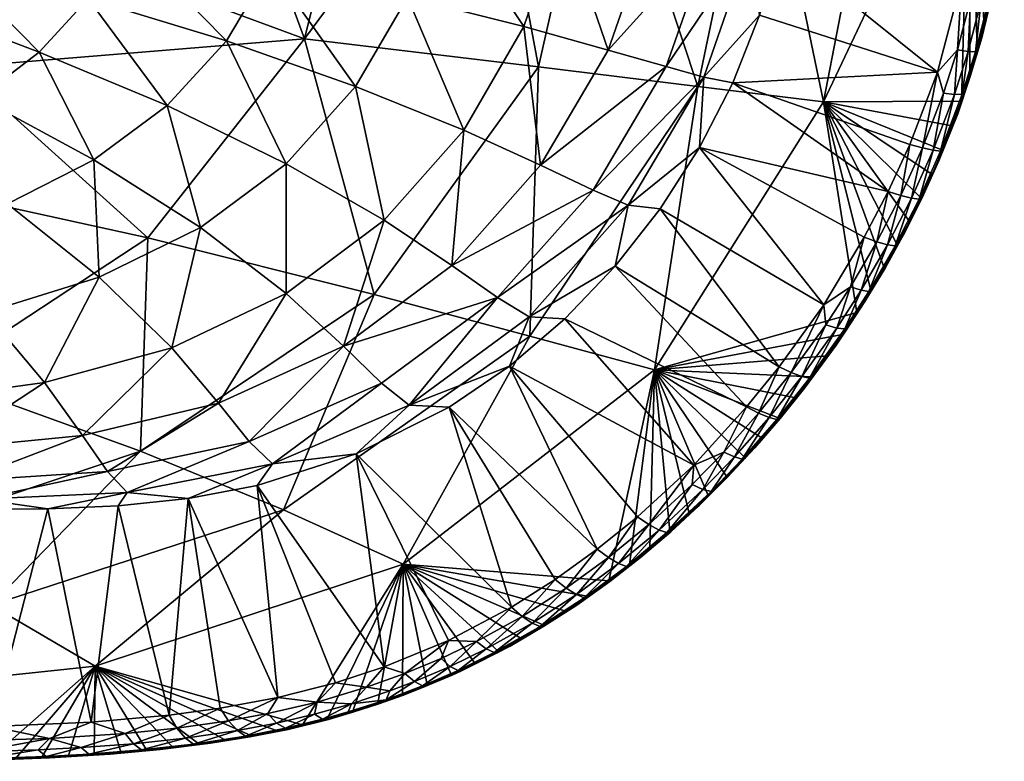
# Model space of a CAD drawing. Header units: inches. Extents: x 0 to 20, y -6.9 to 6.9.
# Tile 6 of 8: x 12.9 to 19.9, y -6.9 to -1.6. Entities that reach past the tile are written whole.
import ezdxf

# ---------------------------------------------------------------- set-up
doc = ezdxf.new("R2010")
doc.units = ezdxf.units.IN
doc.layers.get('0').update_dxf_attribs({"true_color": 0xc2ced6})

msp = doc.modelspace()

# ---------------------------------------------------------------- meshes
mesh = msp.add_polyface()
corners = [(13.0172, 1.0378, 0.1485), (12.4934, -1.9545, 0.1485), (12.4934, 1.9545, 0.1485), (13.839, 3.1698, 2.1521), (11.7537, 2.7106, 0.1485), (12.3303, 4.1589, 2.1608), (14.951, 1.7543, 2.1463), (13.2108, 0, 0.1485), (14.3081, 0, 1.1245), (13.492, 3.4487, 6.2348), (14.0081, 3.9497, 7.1309), (13.1046, 4.1964, 7.1577), (12.6846, 3.6988, 6.243), (12.8416, 2.9258, 5.6304), (12.142, 2.4452, 5.2676), (12.1558, 3.1655, 5.6287), (14.2116, 3.0963, 6.2189), (14.8223, 3.5646, 7.0848), (13.4539, 2.614, 5.6337), (12.6392, 2.1732, 5.2787), (13.9755, 2.2285, 5.638), (14.8226, 2.6419, 6.1982), (13.0667, 1.8478, 5.2924), (12.1443, 1.4974, 5.0704), (12.4108, 1.1834, 5.0848), (14.3964, 1.7689, 5.6425), (13.4135, 1.4665, 5.3067), (12.6082, 0.8286, 5.0975), (13.6702, 1.0293, 5.3196), (14.7091, 1.2388, 5.6466), (13.8275, 0.5495, 5.3288), (12.7281, 0.4424, 5.1065), (14.0953, 0, 5.3839), (14.6369, 0, 5.5365), (12.5618, 0, 5.0751), (13.344, 0, 5.2156), (12.0231, 0, 4.9912), (13.7853, 4.685, 3.9512), (15.4479, 3.5718, 3.9473), (14.9032, 0.6583, 5.6496)]
mesh.append_faces([[corners[k] for k in face] for face in [(0, 1, 2), (2, 6, 0)]], dxfattribs={"vtx0": -1, "vtx1": -1})
mesh.append_faces([[corners[k] for k in face] for face in [(3, 4, 5), (6, 2, 3), (6, 8, 0), (9, 10, 11), (11, 12, 9), (13, 9, 12), (14, 13, 15), (16, 17, 10), (10, 9, 16), (18, 16, 9), (19, 18, 13), (20, 21, 16), (22, 20, 18), (22, 19, 23), (23, 24, 22), (21, 20, 25), (26, 25, 20), (26, 22, 24), (24, 27, 26), (28, 29, 25), (27, 28, 26), (29, 28, 30), (31, 30, 28), (28, 27, 31), (30, 32, 33), (31, 34, 35), (32, 30, 35), (31, 36, 34), (3, 37, 38), (13, 12, 15), (18, 9, 13), (19, 13, 14), (20, 16, 18), (22, 18, 19), (26, 20, 22), (28, 25, 26), (30, 33, 39), (31, 35, 30), (36, 31, 27)]], dxfattribs={"vtx0": -1, "vtx1": -1, "vtx2": -1})
mesh.append_faces([[corners[k] for k in face] for face in [(2, 4, 3), (7, 0, 8)]], dxfattribs={"vtx1": -1, "vtx2": -1})
mesh = msp.add_polyface()
corners = [(13.0172, 1.0378, 0.1485), (13.0172, -1.0378, 0.1485), (12.4934, -1.9545, 0.1485), (11.7537, -2.7106, 0.1485), (12.4934, 1.9545, 0.1485), (13.2108, 0, 0.1485), (13.839, -3.1698, 2.1521), (15.4479, -3.5718, 3.9473), (13.7853, -4.685, 3.9512), (14.951, -1.7543, 2.1463), (14.3081, 0, 1.1245), (13.492, -3.4487, 6.2348), (12.6846, -3.6988, 6.243), (13.1046, -4.1964, 7.1577), (14.0081, -3.9497, 7.1309), (12.8416, -2.9258, 5.6304), (12.1558, -3.1655, 5.6287), (14.2116, -3.0963, 6.2189), (14.8223, -3.5646, 7.0848), (13.4539, -2.614, 5.6337), (12.6392, -2.1732, 5.2787), (12.142, -2.4452, 5.2676), (13.9755, -2.2285, 5.638), (13.0667, -1.8478, 5.2924), (13.4135, -1.4665, 5.3067), (12.4108, -1.1834, 5.0848), (12.1443, -1.4974, 5.0704), (13.6702, -1.0293, 5.3196), (14.3964, -1.7689, 5.6425), (12.6082, -0.8286, 5.0975), (13.8275, -0.5495, 5.3288), (14.7091, -1.2388, 5.6466), (12.7281, -0.4424, 5.1065), (13.344, 0, 5.2156), (14.0953, 0, 5.3839), (14.8226, -2.6419, 6.1982), (14.6369, 0, 5.5365), (12.5618, 0, 5.0751), (12.0231, 0, 4.9912), (12.3303, -4.1589, 2.1608)]
mesh.append_faces([[corners[k] for k in face] for face in [(3, 4, 2), (2, 6, 3), (5, 10, 1)]], dxfattribs={"vtx0": -1, "vtx1": -1})
mesh.append_faces([[corners[k] for k in face] for face in [(6, 7, 8), (9, 6, 2), (9, 1, 10), (11, 12, 13), (13, 14, 11), (15, 16, 12), (17, 11, 14), (14, 18, 17), (19, 15, 11), (20, 21, 15), (22, 19, 17), (23, 20, 19), (24, 23, 22), (23, 25, 26), (26, 20, 23), (27, 24, 28), (24, 29, 25), (25, 23, 24), (30, 27, 31), (32, 29, 27), (27, 30, 32), (32, 30, 33), (34, 33, 30), (15, 12, 11), (21, 16, 15), (19, 11, 17), (20, 15, 19), (22, 17, 35), (23, 19, 22), (24, 22, 28), (27, 28, 31), (29, 24, 27), (30, 36, 34), (32, 33, 37), (32, 37, 38), (3, 6, 39), (29, 32, 38)]], dxfattribs={"vtx0": -1, "vtx1": -1, "vtx2": -1})
mesh.append_faces([[corners[k] for k in face] for face in [(0, 1, 2)]], dxfattribs={"vtx0": -1, "vtx2": -1})
mesh.append_faces([[corners[k] for k in face] for face in [(2, 1, 9)]], dxfattribs={"vtx1": -1, "vtx2": -1})
mesh.append_faces([[corners[k] for k in face] for face in [(0, 5, 1)]], dxfattribs={"vtx2": -1})
mesh = msp.add_polyface()
corners = [(16.5527, -3.8668, 5.5118), (15.4479, -3.5718, 3.9473), (16.6161, -1.9525, 3.9446), (14.951, -1.7543, 2.1463), (13.839, -3.1698, 2.1521), (16.2512, 0, 3.0266), (17.056, 0, 3.9437), (15.3876, 0, 2.1441), (14.3081, 0, 1.1245), (16.3237, -3.5931, 9.1016), (15.9996, -3.3656, 8.0292), (15.2298, -3.9388, 8.1167), (15.5185, -3.0436, 7.0269), (14.8223, -3.5646, 7.0848), (14.8226, -2.6419, 6.1982), (14.2116, -3.0963, 6.2189), (17.2535, -2.9372, 10.0292), (17.0036, -2.8289, 9.0071), (16.5487, -3.7295, 10.0978), (16.6305, -2.6529, 7.9383), (16.0838, -2.4039, 6.9654), (15.3154, -2.0921, 6.176), (14.3964, -1.7689, 5.6425), (13.9755, -2.2285, 5.638), (16.5105, -1.667, 6.9092), (17.1101, -1.8331, 7.8555), (15.684, -1.4579, 6.1558), (14.7091, -1.2388, 5.6466), (16.7816, -0.8733, 6.8687), (15.9161, -0.7691, 6.1414), (14.9032, -0.6583, 5.6496), (13.8275, -0.5495, 5.3288), (16.802, -3.7437, 11.0236), (16.4082, -4.0801, 11.0236), (17.1596, -3.3692, 11.0236), (16.5122, 0, 6.4986), (14.6369, 0, 5.5365), (15.2236, 0, 5.7461), (15.1375, 0, 5.7117), (16.9901, 0, 6.9713), (15.9277, 0, 6.0899)]
mesh.append_faces([[corners[k] for k in face] for face in [(32, 18, 33)]], dxfattribs={"vtx0": -1, "vtx1": -1})
mesh.append_faces([[corners[k] for k in face] for face in [(0, 1, 2), (3, 2, 1), (1, 4, 3), (5, 6, 2), (7, 5, 3), (8, 7, 3), (2, 3, 5), (9, 10, 11), (12, 13, 11), (11, 10, 12), (14, 15, 13), (13, 12, 14), (16, 17, 9), (9, 18, 16), (17, 19, 10), (10, 9, 17), (20, 12, 10), (10, 19, 20), (21, 14, 12), (12, 20, 21), (22, 23, 14), (14, 21, 22), (24, 20, 19), (19, 25, 24), (26, 21, 20), (20, 24, 26), (27, 22, 21), (21, 26, 27), (28, 24, 25), (29, 26, 24), (24, 28, 29), (30, 27, 26), (26, 29, 30), (27, 30, 31), (29, 28, 35), (31, 30, 36), (30, 29, 37), (37, 38, 30), (38, 36, 30), (35, 28, 39), (29, 35, 40), (29, 40, 37)]], dxfattribs={"vtx0": -1, "vtx1": -1, "vtx2": -1})
mesh.append_faces([[corners[k] for k in face] for face in [(18, 32, 34)]], dxfattribs={"vtx0": -1, "vtx2": -1})
mesh = msp.add_polyface()
corners = [(18.6416, -2.2007, 7.1867), (19.6826, 0, 8.8809), (19.6207, -2.1977, 10.6693), (18.1826, 0, 5.5118), (19.0675, 0, 7.1861), (17.7475, -2.0915, 5.5118), (16.6161, -1.9525, 3.9446), (17.056, 0, 3.9437), (19.6857, -1.472, 11.005), (19.5925, -1.8312, 11.005), (19.6691, -1.8428, 10.9513), (19.4948, -2.1403, 11.0049), (19.5728, -2.1489, 10.9516), (19.625, -1.3321, 11.0236), (19.4513, -1.9901, 11.0236), (18.1868, -1.5849, 11.0236), (17.9956, -2.0659, 11.0236), (18.3285, -1.087, 11.0236), (19.7123, -0.779, 11.0236), (18.4205, -0.5469, 11.0236), (19.7427, -0.3673, 11.0236), (19.7566, -0.0022, 11.0236), (18.451, 0, 11.0236), (19.6801, -2.0209, 10.6693), (19.623, -2.1983, 10.7243), (17.5216, -1.951, 8.9222), (17.1101, -1.8331, 7.8555), (16.6305, -2.6529, 7.9383), (18.1269, -1.0549, 9.9257), (17.8491, -1.015, 8.8606), (17.7898, -2.0262, 9.9688), (17.4148, -0.9557, 7.7952), (16.7816, -0.8733, 6.8687), (18.3541, 0, 10.445), (18.2434, 0, 9.881), (18.1161, 0, 9.3424), (17.7053, 0, 8.1339), (17.9693, 0, 8.8348), (17.3788, 0, 7.508), (16.9901, 0, 6.9713), (19.6273, -2.1467, 10.8741), (19.6384, -2.1541, 10.831), (19.5948, -2.2865, 10.7848), (19.6846, -2.0219, 10.7796)]
mesh.append_faces([[corners[k] for k in face] for face in [(23, 24, 2), (15, 30, 16), (22, 33, 19)]], dxfattribs={"vtx0": -1, "vtx1": -1})
mesh.append_faces([[corners[k] for k in face] for face in [(0, 1, 2), (3, 4, 0), (0, 5, 3), (5, 6, 7), (7, 3, 5), (1, 0, 4), (8, 9, 10), (9, 11, 12), (9, 8, 13), (11, 9, 14), (25, 26, 27), (28, 29, 25), (25, 30, 28), (29, 31, 26), (26, 25, 29), (26, 31, 32), (28, 30, 15), (28, 17, 33), (28, 33, 34), (28, 34, 35), (35, 29, 28), (36, 31, 29), (29, 37, 36), (35, 37, 29), (31, 36, 38), (32, 31, 38), (38, 39, 32), (9, 12, 10), (40, 10, 12)]], dxfattribs={"vtx0": -1, "vtx1": -1, "vtx2": -1})
mesh.append_faces([[corners[k] for k in face] for face in [(14, 15, 16), (17, 13, 18), (18, 19, 17), (19, 18, 20), (9, 13, 14), (41, 42, 43)]], dxfattribs={"vtx0": -1, "vtx2": -1})
mesh.append_faces([[corners[k] for k in face] for face in [(14, 13, 17), (17, 15, 14), (20, 21, 22), (22, 19, 20), (15, 17, 28), (17, 19, 33)]], dxfattribs={"vtx1": -1, "vtx2": -1})
mesh = msp.add_polyface()
corners = [(19.6826, 0, 8.8809), (19.7833, -1.6624, 10.6693), (19.7343, -1.8424, 10.6693), (19.8273, -1.4797, 10.6699), (19.8749, -1.1893, 10.8719), (19.9241, -0.8444, 10.8745), (19.8718, -0.851, 10.9517), (19.7979, -0.8289, 11.005), (19.742, -1.199, 11.0051), (19.8202, -1.1994, 10.9517), (19.8142, -1.4848, 10.8731), (19.6857, -1.472, 11.005), (19.7623, -1.4812, 10.9514), (19.6691, -1.8428, 10.9513), (19.7212, -1.8472, 10.8728), (19.6273, -2.1467, 10.8741), (19.6846, -2.0219, 10.7796), (19.7663, -1.7465, 10.781), (19.7351, -1.8463, 10.8264), (19.885, -1.2012, 10.8286), (19.9261, -0.932, 10.8273), (19.8286, -1.4912, 10.8155), (19.6384, -2.1541, 10.831), (19.7123, -0.779, 11.0236), (19.625, -1.3321, 11.0236), (19.9253, -0.9611, 10.7749), (19.8696, -1.2962, 10.7672), (19.8983, -1.1164, 10.6727), (19.7365, -1.8428, 10.7246), (19.623, -2.1983, 10.7243), (19.6801, -2.0209, 10.6693), (19.8651, -1.2984, 10.6693), (19.6207, -2.1977, 10.6693), (19.9251, -0.9302, 10.6693)]
mesh.append_faces([[corners[k] for k in face] for face in [(27, 26, 31), (3, 28, 1)]], dxfattribs={"vtx0": -1, "vtx1": -1})
mesh.append_faces([[corners[k] for k in face] for face in [(4, 5, 6), (7, 8, 9), (10, 4, 9), (9, 8, 11), (11, 12, 9), (12, 13, 14), (14, 10, 12), (13, 12, 11), (15, 14, 13), (19, 20, 5), (5, 4, 19), (18, 21, 10), (4, 10, 21), (21, 19, 4), (22, 18, 14), (28, 3, 17), (16, 29, 28), (28, 29, 30), (18, 10, 14), (25, 20, 19), (4, 6, 9), (10, 9, 12), (16, 18, 22), (22, 14, 15), (24, 11, 8)]], dxfattribs={"vtx0": -1, "vtx1": -1, "vtx2": -1})
mesh.append_faces([[corners[k] for k in face] for face in [(0, 1, 2), (28, 17, 16), (28, 30, 2), (28, 2, 1), (0, 2, 30), (3, 21, 17), (0, 30, 32), (19, 21, 26), (19, 26, 25)]], dxfattribs={"vtx0": -1, "vtx2": -1})
mesh.append_faces([[corners[k] for k in face] for face in [(3, 1, 0), (16, 17, 18), (17, 21, 18), (23, 24, 8), (25, 26, 27), (26, 21, 3), (3, 31, 26), (27, 33, 25)]], dxfattribs={"vtx1": -1, "vtx2": -1})
mesh = msp.add_polyface()
corners = [(17.7475, -2.0915, 5.5118), (18.6416, -2.2007, 7.1867), (17.4397, -4.1084, 7.1884), (16.6161, -1.9525, 3.9446), (16.5527, -3.8668, 5.5118), (19.3347, -2.8866, 10.6693), (19.2518, -3.0537, 10.6693), (19.5563, -2.3729, 10.6693), (19.4871, -2.5461, 10.6693), (19.4132, -2.7174, 10.6693), (19.6207, -2.1977, 10.6693), (19.4204, -2.5463, 10.951), (19.4731, -2.5527, 10.8721), (19.5728, -2.1489, 10.9516), (19.3438, -2.5298, 11.0049), (19.4948, -2.1403, 11.0049), (19.2671, -2.8864, 10.9508), (19.3202, -2.894, 10.8718), (19.1907, -2.8675, 11.0049), (19.5948, -2.2865, 10.7848), (19.6384, -2.1541, 10.831), (19.4618, -2.621, 10.7785), (19.3397, -2.8882, 10.7781), (19.6273, -2.1467, 10.8741), (19.4513, -1.9901, 11.0236), (19.2536, -2.5051, 11.0236), (17.9956, -2.0659, 11.0236), (19.101, -2.8394, 11.0236), (17.7586, -2.5261, 11.0236), (19.4895, -2.5468, 10.724), (19.3372, -2.8874, 10.7237), (19.6846, -2.0219, 10.7796), (19.623, -2.1983, 10.7243), (17.7898, -2.0262, 9.9688), (17.5216, -1.951, 8.9222), (17.0036, -2.8289, 9.0071), (17.2535, -2.9372, 10.0292), (16.6305, -2.6529, 7.9383), (17.4792, -2.9617, 11.0236)]
mesh.append_faces([[corners[k] for k in face] for face in [(9, 1, 8), (7, 1, 10), (21, 17, 22), (25, 26, 27), (8, 29, 9)]], dxfattribs={"vtx0": -1, "vtx1": -1})
mesh.append_faces([[corners[k] for k in face] for face in [(0, 1, 2), (3, 0, 4), (11, 12, 13), (14, 11, 15), (16, 17, 11), (18, 16, 14), (12, 19, 20), (20, 23, 12), (21, 12, 17), (14, 15, 24), (18, 14, 25), (32, 29, 7), (19, 29, 32), (29, 21, 30), (29, 30, 9), (33, 34, 35), (35, 36, 33), (37, 35, 34), (28, 33, 36), (12, 23, 13), (11, 13, 15), (17, 12, 11), (16, 11, 14)]], dxfattribs={"vtx0": -1, "vtx1": -1, "vtx2": -1})
mesh.append_faces([[corners[k] for k in face] for face in [(1, 9, 5), (26, 25, 24), (27, 26, 28), (29, 8, 7), (32, 7, 10), (36, 38, 28), (33, 28, 26), (14, 24, 25), (18, 25, 27)]], dxfattribs={"vtx0": -1, "vtx2": -1})
mesh.append_faces([[corners[k] for k in face] for face in [(5, 6, 1), (7, 8, 1), (21, 19, 12), (19, 21, 29), (21, 22, 30), (31, 19, 32)]], dxfattribs={"vtx1": -1, "vtx2": -1})
mesh = msp.add_polyface()
corners = [(17.4397, -4.1084, 7.1884), (16.5527, -3.8668, 5.5118), (17.7475, -2.0915, 5.5118), (18.7755, -3.855, 10.6694), (18.6686, -4.0079, 10.6694), (18.558, -4.1582, 10.6694), (18.4439, -4.3058, 10.6694), (18.3263, -4.4506, 10.6694), (18.8786, -3.6996, 10.6694), (18.6416, -2.2007, 7.1867), (18.8325, -3.5165, 11.0048), (18.6577, -3.7876, 11.0047), (18.7349, -3.8106, 10.9506), (18.487, -4.1553, 10.9501), (18.541, -4.1677, 10.8701), (18.4118, -4.1267, 11.0047), (18.7305, -3.9328, 10.7816), (18.8019, -3.8242, 10.8269), (18.5067, -4.2367, 10.7756), (18.3085, -4.4604, 10.8698), (18.7923, -3.8158, 10.8718), (18.6439, -3.6444, 11.0236), (18.1795, -4.4155, 11.0047), (18.3255, -4.0851, 11.0236), (17.7182, -4.7842, 11.0236), (16.802, -3.7437, 11.0236), (16.4082, -4.0801, 11.0236), (17.4792, -2.9617, 11.0236), (17.1596, -3.3692, 11.0236), (18.9308, -3.1651, 11.0236), (17.7586, -2.5261, 11.0236), (18.0943, -4.3707, 11.0236), (19.101, -2.8394, 11.0236), (18.5609, -4.1595, 10.7224), (18.7782, -3.8562, 10.7227), (18.3318, -4.4539, 10.7707), (17.2535, -2.9372, 10.0292), (16.5487, -3.7295, 10.0978), (18.2542, -4.4466, 10.9499)]
mesh.append_faces([[corners[k] for k in face] for face in [(3, 34, 4)]], dxfattribs={"vtx0": -1, "vtx1": -1})
mesh.append_faces([[corners[k] for k in face] for face in [(0, 1, 2), (8, 0, 9), (10, 11, 12), (13, 14, 12), (15, 13, 11), (14, 16, 17), (18, 14, 19), (14, 17, 20), (15, 11, 21), (22, 15, 23), (11, 10, 21), (16, 33, 34), (4, 34, 33), (28, 36, 37), (14, 20, 12), (13, 12, 11), (19, 14, 13), (38, 13, 15)]], dxfattribs={"vtx0": -1, "vtx1": -1, "vtx2": -1})
mesh.append_faces([[corners[k] for k in face] for face in [(0, 5, 6), (0, 8, 3), (24, 25, 26), (25, 24, 31), (31, 28, 25), (30, 29, 32), (33, 18, 35), (33, 5, 4), (34, 3, 8), (10, 29, 21), (15, 21, 23), (22, 23, 31)]], dxfattribs={"vtx0": -1, "vtx2": -1})
mesh.append_faces([[corners[k] for k in face] for face in [(3, 4, 0), (6, 7, 0), (4, 5, 0), (18, 16, 14), (27, 28, 23), (23, 21, 27), (21, 29, 30), (30, 27, 21), (16, 18, 33), (28, 27, 36), (6, 5, 33), (31, 23, 28)]], dxfattribs={"vtx1": -1, "vtx2": -1})
mesh = msp.add_polyface()
corners = [(19.1647, -3.2186, 10.6694), (18.6416, -2.2007, 7.1867), (19.2518, -3.0537, 10.6693), (19.0733, -3.3813, 10.6694), (18.9779, -3.5417, 10.6694), (18.8786, -3.6996, 10.6694), (19.0961, -3.218, 10.9507), (19.1495, -3.2267, 10.8714), (19.2671, -2.8864, 10.9508), (19.0199, -3.1967, 11.0049), (19.1907, -2.8675, 11.0049), (18.9086, -3.5403, 10.9505), (18.9622, -3.5502, 10.871), (18.8325, -3.5165, 11.0048), (18.7923, -3.8158, 10.8718), (19.2146, -3.1381, 10.7775), (19.3397, -2.8882, 10.7781), (19.3202, -2.894, 10.8718), (19.0786, -3.3833, 10.7771), (18.9777, -3.5491, 10.824), (18.9354, -3.622, 10.7745), (18.8019, -3.8242, 10.8269), (18.7305, -3.9328, 10.7816), (19.101, -2.8394, 11.0236), (18.9308, -3.1651, 11.0236), (18.7782, -3.8562, 10.7227), (18.9806, -3.5427, 10.7231), (19.3372, -2.8874, 10.7237), (19.1673, -3.2196, 10.7234), (19.3347, -2.8866, 10.6693), (19.4132, -2.7174, 10.6693), (18.7349, -3.8106, 10.9506)]
mesh.append_faces([[corners[k] for k in face] for face in [(0, 1, 2), (20, 21, 22), (2, 28, 0), (3, 26, 4)]], dxfattribs={"vtx0": -1, "vtx1": -1})
mesh.append_faces([[corners[k] for k in face] for face in [(6, 7, 8), (9, 6, 10), (11, 12, 6), (13, 11, 9), (14, 12, 11), (21, 19, 12), (7, 19, 18), (19, 7, 12), (7, 15, 17), (9, 10, 23), (13, 9, 24), (20, 25, 26), (26, 25, 5), (27, 28, 2), (15, 28, 27), (26, 3, 28), (28, 18, 26), (7, 17, 8), (6, 8, 10), (12, 7, 6), (11, 6, 9), (21, 12, 14), (19, 21, 20), (13, 31, 11), (14, 11, 31)]], dxfattribs={"vtx0": -1, "vtx1": -1, "vtx2": -1})
mesh.append_faces([[corners[k] for k in face] for face in [(1, 0, 3), (1, 4, 5), (19, 20, 18), (26, 5, 4), (27, 2, 29), (27, 29, 30), (9, 23, 24), (1, 3, 4)]], dxfattribs={"vtx0": -1, "vtx2": -1})
mesh.append_faces([[corners[k] for k in face] for face in [(15, 16, 17), (18, 15, 7), (20, 22, 25), (18, 20, 26), (16, 15, 27), (15, 18, 28), (3, 0, 28)]], dxfattribs={"vtx1": -1, "vtx2": -1})
mesh = msp.add_polyface()
corners = [(14.8016, -5.1017, 5.5118), (15.6522, -5.4895, 7.1909), (13.4639, -6.2146, 7.194), (12.7232, -5.7814, 5.5118), (13.7853, -4.685, 3.9512), (12.3303, -4.1589, 2.1608), (11.8496, -5.3358, 3.9562), (15.4479, -3.5718, 3.9473), (12.7278, -6.6443, 11.0236), (12.6267, -5.0992, 11.0236), (12.1816, -5.0986, 11.0236), (13.1276, -5.0954, 11.0236), (13.6268, -5.0737, 11.0236), (13.4356, -6.6132, 11.0236), (14.1241, -5.0214, 11.0236), (13.9891, -6.5628, 11.0236), (14.3532, -6.5132, 11.0236), (14.7628, -6.4379, 11.0236), (14.6155, -4.9288, 11.0236), (15.171, -6.3318, 11.0236), (15.518, -6.2182, 11.0236), (15.3202, -4.7048, 11.0236), (11.6038, -5.0278, 10.3059), (12.6469, -5.0262, 10.3068), (12.5304, -4.8954, 9.3696), (13.5512, -4.8297, 9.3387), (13.6902, -4.9789, 10.2787), (13.3744, -4.5739, 8.2404), (12.3802, -4.6709, 8.2571), (13.1046, -4.1964, 7.1577), (12.1586, -4.3266, 7.1588), (12.6846, -3.6988, 6.243), (14.5589, -4.6167, 9.277), (14.7245, -4.7765, 10.2296), (14.3415, -4.3432, 8.1904), (14.0081, -3.9497, 7.1309), (15.4995, -4.2022, 9.1948), (15.2298, -3.9388, 8.1167), (14.8223, -3.5646, 7.0848), (13.839, -3.1698, 2.1521)]
mesh.append_faces([[corners[k] for k in face] for face in [(0, 1, 2), (2, 3, 0), (4, 0, 3), (5, 4, 6), (0, 4, 7), (22, 23, 24), (25, 24, 23), (23, 26, 25), (27, 28, 24), (24, 25, 27), (29, 30, 28), (28, 27, 29), (30, 29, 31), (32, 25, 26), (26, 33, 32), (34, 27, 25), (25, 32, 34), (35, 29, 27), (27, 34, 35), (36, 32, 33), (37, 34, 32), (32, 36, 37), (38, 35, 34), (34, 37, 38), (26, 23, 11), (33, 26, 14), (4, 3, 6), (39, 4, 5)]], dxfattribs={"vtx0": -1, "vtx1": -1, "vtx2": -1})
mesh.append_faces([[corners[k] for k in face] for face in [(8, 9, 10), (14, 16, 17), (17, 18, 14), (18, 19, 20), (20, 21, 18), (26, 11, 12), (23, 9, 11), (33, 18, 21), (33, 14, 18), (26, 12, 14), (23, 10, 9)]], dxfattribs={"vtx0": -1, "vtx2": -1})
mesh.append_faces([[corners[k] for k in face] for face in [(11, 9, 8), (12, 11, 13), (14, 12, 15), (17, 19, 18)]], dxfattribs={"vtx1": -1, "vtx2": -1})
mesh = msp.add_polyface()
corners = [(16.5527, -3.8668, 5.5118), (17.4397, -4.1084, 7.1884), (15.6522, -5.4895, 7.1909), (14.8016, -5.1017, 5.5118), (15.4479, -3.5718, 3.9473), (16.4925, -6.0182, 10.6694), (16.3291, -6.1084, 10.6694), (16.163, -6.1932, 10.6694), (15.9947, -6.2735, 10.6738), (17.1153, -5.6081, 10.6694), (16.9643, -5.7176, 10.6694), (16.8101, -5.8226, 10.6694), (16.6528, -5.9229, 10.6694), (16.5702, -5.9088, 10.9507), (16.6268, -5.933, 10.8695), (16.8841, -5.7059, 10.9504), (16.4992, -5.8605, 11.0056), (16.8123, -5.6609, 11.0053), (16.1734, -6.0391, 11.0062), (16.2437, -6.091, 10.9514), (16.4131, -6.0721, 10.7814), (16.654, -5.9305, 10.7699), (16.8881, -5.7799, 10.7728), (16.9402, -5.728, 10.8693), (16.7347, -5.5983, 11.0236), (16.4237, -5.7939, 11.0236), (15.9763, -6.0308, 11.0236), (15.3202, -4.7048, 11.0236), (15.518, -6.2182, 11.0236), (15.9809, -4.3728, 11.0236), (17.0328, -5.3836, 11.0236), (16.4082, -4.0801, 11.0236), (16.9674, -5.7198, 10.7211), (14.7245, -4.7765, 10.2296), (15.6952, -4.3575, 10.1669), (15.4995, -4.2022, 9.1948), (16.3237, -3.5931, 9.1016), (16.5487, -3.7295, 10.0978), (15.2298, -3.9388, 8.1167), (16.3009, -6.1178, 10.87)]
mesh.append_faces([[corners[k] for k in face] for face in [(26, 27, 28), (24, 29, 25)]], dxfattribs={"vtx0": -1, "vtx1": -1})
mesh.append_faces([[corners[k] for k in face] for face in [(0, 1, 2), (2, 3, 0), (4, 0, 3), (9, 2, 1), (13, 14, 15), (16, 13, 17), (18, 19, 16), (22, 23, 14), (16, 17, 24), (18, 16, 25), (32, 21, 11), (33, 34, 35), (36, 35, 34), (34, 37, 36), (38, 35, 36), (33, 27, 34), (31, 37, 34), (14, 23, 15), (13, 15, 17), (39, 14, 13), (19, 13, 16)]], dxfattribs={"vtx0": -1, "vtx1": -1, "vtx2": -1})
mesh.append_faces([[corners[k] for k in face] for face in [(2, 7, 8), (2, 12, 5), (27, 26, 25), (25, 29, 27), (30, 31, 29), (29, 24, 30), (32, 22, 21), (34, 27, 29), (34, 29, 31), (17, 30, 24), (16, 24, 25), (18, 25, 26), (21, 12, 11), (21, 5, 12)]], dxfattribs={"vtx0": -1, "vtx2": -1})
mesh.append_faces([[corners[k] for k in face] for face in [(5, 6, 2), (6, 7, 2), (9, 10, 2), (10, 11, 2), (11, 12, 2), (20, 21, 14), (21, 22, 14)]], dxfattribs={"vtx1": -1, "vtx2": -1})
mesh = msp.add_polyface()
corners = [(17.8215, -4.9997, 10.6694), (17.6868, -5.1288, 10.6694), (17.4397, -4.1084, 7.1884), (17.4076, -5.3763, 10.6694), (17.2631, -5.4942, 10.6694), (17.5489, -5.2544, 10.6694), (17.1153, -5.6081, 10.6694), (17.4725, -5.2462, 10.95), (17.5278, -5.2648, 10.8693), (17.7829, -4.9586, 10.9502), (17.3992, -5.2071, 11.005), (17.7083, -4.9237, 11.0048), (17.1849, -5.4844, 10.9502), (17.2406, -5.5046, 10.8693), (17.1124, -5.4424, 11.0052), (16.8841, -5.7059, 10.9504), (16.9402, -5.728, 10.8693), (16.8123, -5.6609, 11.0053), (17.555, -5.2582, 10.7734), (17.7578, -5.0723, 10.7794), (17.34, -5.4421, 10.7726), (16.8881, -5.7799, 10.7728), (17.1215, -5.6123, 10.7729), (17.7182, -4.7842, 11.0236), (17.0328, -5.3836, 11.0236), (17.3181, -5.1519, 11.0236), (16.4082, -4.0801, 11.0236), (17.2662, -5.4962, 10.7212), (17.5519, -5.2563, 10.7214), (16.9674, -5.7198, 10.7211), (16.9643, -5.7176, 10.6694), (16.8101, -5.8226, 10.6694)]
mesh.append_faces([[corners[k] for k in face] for face in [(3, 27, 4), (30, 29, 31)]], dxfattribs={"vtx0": -1, "vtx1": -1})
mesh.append_faces([[corners[k] for k in face] for face in [(7, 8, 9), (10, 7, 11), (12, 13, 7), (14, 12, 10), (15, 16, 12), (17, 15, 14), (22, 13, 16), (13, 20, 8), (10, 11, 23), (17, 14, 24), (14, 10, 25), (22, 29, 27), (29, 6, 27), (27, 3, 28), (28, 20, 27), (7, 9, 11), (13, 8, 7), (12, 7, 10), (16, 13, 12), (15, 12, 14)]], dxfattribs={"vtx0": -1, "vtx1": -1, "vtx2": -1})
mesh.append_faces([[corners[k] for k in face] for face in [(2, 1, 5), (2, 4, 6), (13, 22, 20), (26, 25, 23), (29, 30, 6), (28, 5, 1), (10, 23, 25), (14, 25, 24), (2, 5, 3)]], dxfattribs={"vtx0": -1, "vtx2": -1})
mesh.append_faces([[corners[k] for k in face] for face in [(0, 1, 2), (3, 4, 2), (18, 19, 8), (20, 18, 8), (21, 22, 16), (20, 22, 27), (18, 20, 28), (19, 18, 28), (22, 21, 29), (6, 4, 27), (3, 5, 28), (24, 25, 26)]], dxfattribs={"vtx1": -1, "vtx2": -1})
mesh = msp.add_polyface()
corners = [(17.9527, -4.8672, 10.6694), (17.8215, -4.9997, 10.6694), (17.4397, -4.1084, 7.1884), (18.3263, -4.4506, 10.6694), (18.2052, -4.5925, 10.6694), (18.0807, -4.7314, 10.6694), (18.2542, -4.4466, 10.9499), (18.3085, -4.4604, 10.8698), (18.487, -4.1553, 10.9501), (18.1795, -4.4155, 11.0047), (18.4118, -4.1267, 11.0047), (18.0073, -4.7262, 10.9499), (18.0619, -4.7415, 10.8696), (17.933, -4.6925, 11.0048), (17.7829, -4.9586, 10.9502), (17.8415, -4.9713, 10.8705), (17.7083, -4.9237, 11.0048), (18.154, -4.6614, 10.7793), (18.3318, -4.4539, 10.7707), (17.9588, -4.8705, 10.774), (17.8515, -4.9783, 10.8256), (17.7578, -5.0723, 10.7794), (18.0789, -4.741, 10.822), (18.5067, -4.2367, 10.7756), (17.5278, -5.2648, 10.8693), (18.0943, -4.3707, 11.0236), (17.7182, -4.7842, 11.0236), (17.8245, -5.0014, 10.7216), (18.0837, -4.733, 10.7218), (17.5519, -5.2563, 10.7214), (17.6868, -5.1288, 10.6694), (18.4439, -4.3058, 10.6694), (18.5609, -4.1595, 10.7224)]
mesh.append_faces([[corners[k] for k in face] for face in [(5, 2, 4), (19, 20, 21), (17, 22, 19), (17, 28, 18), (31, 18, 3)]], dxfattribs={"vtx0": -1, "vtx1": -1})
mesh.append_faces([[corners[k] for k in face] for face in [(6, 7, 8), (9, 6, 10), (11, 12, 6), (13, 11, 9), (14, 15, 11), (16, 14, 13), (24, 21, 20), (22, 17, 7), (20, 22, 12), (22, 7, 12), (20, 15, 24), (13, 9, 25), (16, 13, 26), (29, 30, 27), (19, 27, 28), (27, 0, 28), (28, 4, 18), (18, 31, 32), (27, 21, 29), (12, 7, 6), (11, 6, 9), (15, 12, 11), (14, 11, 13), (24, 15, 14), (22, 20, 19), (20, 12, 15)]], dxfattribs={"vtx0": -1, "vtx1": -1, "vtx2": -1})
mesh.append_faces([[corners[k] for k in face] for face in [(2, 3, 4), (27, 1, 0), (28, 5, 4), (13, 25, 26)]], dxfattribs={"vtx0": -1, "vtx2": -1})
mesh.append_faces([[corners[k] for k in face] for face in [(0, 1, 2), (5, 0, 2), (17, 18, 7), (18, 23, 7), (19, 21, 27), (17, 19, 28), (30, 1, 27), (0, 5, 28), (4, 3, 18)]], dxfattribs={"vtx1": -1, "vtx2": -1})
mesh = msp.add_polyface()
corners = [(13.8297, -6.8102, 10.672), (13.6456, -6.8262, 10.6694), (13.4639, -6.2146, 7.194), (14.9369, -6.6308, 10.6705), (14.7535, -6.6718, 10.6694), (14.5705, -6.7077, 10.6694), (14.3866, -6.7391, 10.6694), (14.201, -6.7671, 10.6729), (14.0169, -6.7897, 10.6694), (14.4747, -6.6718, 10.9542), (14.5327, -6.7115, 10.8725), (14.7531, -6.619, 10.9538), (14.4117, -6.6029, 11.0081), (14.69, -6.552, 11.0078), (14.1058, -6.7266, 10.9547), (14.1632, -6.7686, 10.8729), (14.0447, -6.655, 11.0085), (13.7354, -6.7663, 10.9551), (13.792, -6.8103, 10.8733), (13.6762, -6.6925, 11.0087), (14.2846, -6.7617, 10.768), (14.5637, -6.7172, 10.8196), (13.5707, -6.8391, 10.7801), (13.9268, -6.8067, 10.7726), (13.4448, -6.8483, 10.8243), (14.7628, -6.4379, 11.0236), (13.9891, -6.5628, 11.0236), (14.3532, -6.5132, 11.0236), (13.4356, -6.6132, 11.0236), (13.6268, -5.0737, 11.0236), (14.1241, -5.0214, 11.0236), (14.5733, -6.7106, 10.7214), (13.4569, -6.8406, 10.6713), (13.4199, -6.8395, 10.8737), (13.3644, -6.7938, 10.9554)]
mesh.append_faces([[corners[k] for k in face] for face in [(5, 2, 4), (20, 15, 23), (4, 31, 5)]], dxfattribs={"vtx0": -1, "vtx1": -1})
mesh.append_faces([[corners[k] for k in face] for face in [(9, 10, 11), (12, 9, 13), (14, 15, 9), (16, 14, 12), (17, 18, 14), (19, 17, 16), (24, 22, 18), (23, 15, 18), (15, 21, 10), (12, 13, 25), (19, 16, 26), (16, 12, 27), (32, 0, 22), (7, 23, 0), (31, 20, 7), (15, 10, 9), (14, 9, 12), (18, 15, 14), (17, 14, 16), (33, 18, 17), (34, 17, 19)]], dxfattribs={"vtx0": -1, "vtx1": -1, "vtx2": -1})
mesh.append_faces([[corners[k] for k in face] for face in [(2, 3, 4), (15, 20, 21), (7, 20, 23), (0, 23, 22), (31, 21, 20), (12, 25, 27), (19, 26, 28), (16, 27, 26)]], dxfattribs={"vtx0": -1, "vtx2": -1})
mesh.append_faces([[corners[k] for k in face] for face in [(0, 1, 2), (5, 6, 2), (6, 7, 2), (7, 8, 2), (8, 0, 2), (22, 23, 18), (28, 26, 29), (26, 27, 30), (7, 6, 31), (6, 5, 31)]], dxfattribs={"vtx1": -1, "vtx2": -1})
mesh.append_faces([[corners[k] for k in face] for face in [(0, 8, 7), (32, 1, 0)]], dxfattribs={"vtx2": -1})
mesh = msp.add_polyface()
corners = [(12.7232, -5.7814, 5.5118), (13.4639, -6.2146, 7.194), (11.2461, -6.4501, 7.1974), (13.6456, -6.8262, 10.6694), (13.4569, -6.8406, 10.6713), (13.2734, -6.8515, 10.6693), (12.9006, -6.8681, 10.6693), (12.7142, -6.874, 10.6699), (13.0848, -6.861, 10.6704), (13.3644, -6.7938, 10.9554), (13.4199, -6.8395, 10.8737), (13.7354, -6.7663, 10.9551), (13.1401, -6.7282, 11.009), (13.6762, -6.6925, 11.0087), (13.0597, -6.8098, 10.9555), (13.116, -6.8564, 10.874), (12.6221, -6.8235, 10.9554), (12.6752, -6.8714, 10.8739), (12.5684, -6.7459, 11.0089), (12.1613, -6.831, 10.9553), (12.0751, -6.8812, 10.8744), (13.4448, -6.8483, 10.8243), (13.1399, -6.867, 10.8197), (13.5707, -6.8391, 10.7801), (12.5054, -6.885, 10.7758), (12.8919, -6.8746, 10.7747), (12.251, -6.8909, 10.8208), (13.792, -6.8103, 10.8733), (13.4356, -6.6132, 11.0236), (12.7278, -6.6443, 11.0236), (11.9807, -6.7542, 11.0087), (12.1816, -5.0986, 11.0236), (11.9465, -6.6569, 11.0236), (13.1276, -5.0954, 11.0236), (12.426, -6.8804, 10.6691)]
mesh.append_faces([[corners[k] for k in face] for face in [(7, 24, 34)]], dxfattribs={"vtx0": -1, "vtx1": -1})
mesh.append_faces([[corners[k] for k in face] for face in [(0, 1, 2), (9, 10, 11), (12, 9, 13), (14, 15, 9), (16, 17, 14), (18, 16, 12), (19, 20, 16), (22, 21, 10), (21, 27, 10), (22, 15, 17), (12, 13, 28), (18, 12, 29), (20, 26, 17), (30, 18, 29), (25, 7, 8), (15, 10, 9), (14, 9, 12), (17, 15, 14), (16, 14, 12), (20, 17, 16), (19, 16, 18), (22, 10, 15), (4, 22, 8), (7, 2, 1)]], dxfattribs={"vtx0": -1, "vtx1": -1, "vtx2": -1})
mesh.append_faces([[corners[k] for k in face] for face in [(1, 4, 5), (21, 22, 23), (17, 25, 22), (17, 26, 24), (31, 32, 29), (7, 25, 24), (34, 24, 26), (8, 22, 25), (4, 23, 22), (12, 28, 29), (1, 8, 6)]], dxfattribs={"vtx0": -1, "vtx2": -1})
mesh.append_faces([[corners[k] for k in face] for face in [(6, 8, 7)]], dxfattribs={"vtx1": -1})
mesh.append_faces([[corners[k] for k in face] for face in [(3, 4, 1), (6, 7, 1), (5, 8, 1), (24, 25, 17), (29, 28, 33)]], dxfattribs={"vtx1": -1, "vtx2": -1})
mesh.append_faces([[corners[k] for k in face] for face in [(8, 5, 4)]], dxfattribs={"vtx2": -1})
mesh = msp.add_polyface()
corners = [(13.4639, -6.2146, 7.194), (15.6522, -5.4895, 7.1909), (14.9369, -6.6308, 10.6705), (15.2957, -6.5337, 10.6694), (15.1163, -6.585, 10.6694), (15.3927, -6.3643, 11.0073), (15.5583, -6.3896, 10.9529), (15.6645, -6.2657, 11.007), (15.2867, -6.4811, 10.9529), (15.5326, -6.4533, 10.8705), (15.042, -6.4696, 11.0076), (15.0225, -6.5548, 10.9535), (15.0809, -6.5908, 10.8718), (14.7531, -6.619, 10.9538), (14.8167, -6.6557, 10.8718), (14.69, -6.552, 11.0078), (15.4796, -6.4812, 10.7556), (15.5661, -6.4524, 10.8243), (15.2962, -6.5423, 10.815), (15.6552, -6.4197, 10.7727), (15.1221, -6.5925, 10.8139), (15.2611, -6.54, 10.8716), (14.8351, -6.6638, 10.8148), (14.5637, -6.7172, 10.8196), (15.518, -6.2182, 11.0236), (15.171, -6.3318, 11.0236), (14.7628, -6.4379, 11.0236), (14.5733, -6.7106, 10.7214), (15.6493, -6.4155, 10.6736), (15.4734, -6.4768, 10.6694), (14.7535, -6.6718, 10.6694), (14.5327, -6.7115, 10.8725), (14.4747, -6.6718, 10.9542)]
mesh.append_faces([[corners[k] for k in face] for face in [(16, 17, 18), (19, 17, 16), (28, 16, 29)]], dxfattribs={"vtx0": -1, "vtx1": -1})
mesh.append_faces([[corners[k] for k in face] for face in [(0, 1, 2), (5, 6, 7), (8, 9, 6), (10, 8, 5), (11, 12, 8), (13, 14, 11), (15, 13, 10), (18, 17, 9), (12, 14, 22), (5, 7, 24), (15, 10, 26), (27, 2, 22), (8, 6, 5), (21, 9, 8), (12, 21, 8), (11, 8, 10), (14, 12, 11), (13, 11, 10), (31, 14, 13), (32, 13, 15), (18, 9, 21), (20, 21, 12), (23, 14, 31), (25, 10, 5)]], dxfattribs={"vtx0": -1, "vtx1": -1, "vtx2": -1})
mesh.append_faces([[corners[k] for k in face] for face in [(27, 22, 23), (20, 4, 3), (3, 18, 20), (12, 22, 20), (10, 25, 26), (1, 29, 3), (1, 4, 2), (20, 2, 4)]], dxfattribs={"vtx0": -1, "vtx2": -1})
mesh.append_faces([[corners[k] for k in face] for face in [(3, 4, 1), (20, 18, 21), (23, 22, 14), (24, 25, 5), (20, 22, 2), (30, 2, 27), (16, 18, 3), (3, 29, 16)]], dxfattribs={"vtx1": -1, "vtx2": -1})
mesh = msp.add_polyface()
corners = [(15.8229, -6.3463, 10.6694), (15.6493, -6.4155, 10.6736), (15.6522, -5.4895, 7.1909), (15.9947, -6.2735, 10.6738), (15.4734, -6.4768, 10.6694), (16.2437, -6.091, 10.9514), (16.3009, -6.1178, 10.87), (16.5702, -5.9088, 10.9507), (15.9864, -6.2164, 10.9521), (16.0447, -6.2449, 10.8709), (15.9228, -6.1591, 11.0065), (16.1734, -6.0391, 11.0062), (15.7332, -6.3233, 10.9525), (15.7913, -6.3542, 10.8709), (15.6645, -6.2657, 11.007), (15.5583, -6.3896, 10.9529), (15.5326, -6.4533, 10.8705), (16.1728, -6.1954, 10.7564), (16.0638, -6.2491, 10.8223), (16.0003, -6.2776, 10.7726), (15.8303, -6.3498, 10.7536), (16.4131, -6.0721, 10.7814), (16.322, -6.1197, 10.8215), (16.6268, -5.933, 10.8695), (15.8137, -6.3575, 10.822), (15.5661, -6.4524, 10.8243), (15.6552, -6.4197, 10.7727), (15.9763, -6.0308, 11.0236), (15.4796, -6.4812, 10.7556), (16.654, -5.9305, 10.7699), (16.4925, -6.0182, 10.6694), (15.518, -6.2182, 11.0236), (16.3291, -6.1084, 10.6694), (16.163, -6.1932, 10.6694)]
mesh.append_faces([[corners[k] for k in face] for face in [(17, 18, 19), (19, 18, 20), (21, 22, 17), (3, 20, 0), (32, 17, 33), (30, 21, 32)]], dxfattribs={"vtx0": -1, "vtx1": -1})
mesh.append_faces([[corners[k] for k in face] for face in [(5, 6, 7), (8, 9, 5), (10, 8, 11), (12, 13, 8), (14, 12, 10), (15, 16, 12), (23, 22, 21), (24, 18, 9), (25, 24, 13), (25, 26, 24), (18, 22, 6), (6, 22, 23), (10, 11, 27), (14, 10, 27), (1, 20, 28), (20, 3, 17), (9, 6, 5), (8, 5, 11), (13, 9, 8), (12, 8, 10), (16, 13, 12), (15, 12, 14), (18, 24, 20), (22, 18, 17), (24, 9, 13), (25, 13, 16), (18, 6, 9)]], dxfattribs={"vtx0": -1, "vtx1": -1, "vtx2": -1})
mesh.append_faces([[corners[k] for k in face] for face in [(14, 27, 31), (32, 21, 17)]], dxfattribs={"vtx0": -1, "vtx2": -1})
mesh.append_faces([[corners[k] for k in face] for face in [(19, 20, 17)]], dxfattribs={"vtx1": -1})
mesh.append_faces([[corners[k] for k in face] for face in [(0, 1, 2), (3, 0, 2), (1, 4, 2), (29, 21, 30), (26, 20, 24), (3, 33, 17), (1, 0, 20)]], dxfattribs={"vtx1": -1, "vtx2": -1})
mesh.append_faces([[corners[k] for k in face] for face in [(20, 26, 28)]], dxfattribs={"vtx2": -1})

doc.saveas('drawing.dxf')
